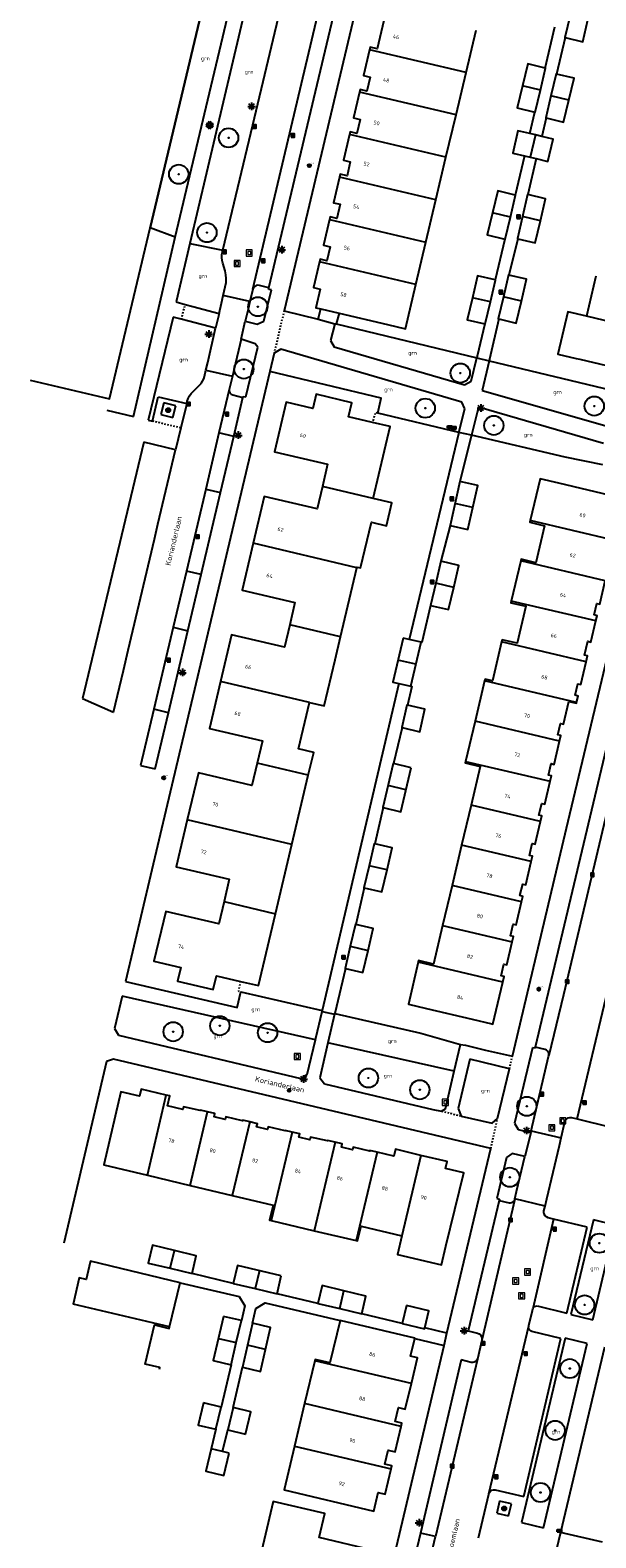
# Model space of a CAD drawing. Header units: metres. Extents: x 116958 to 118326, y 475500 to 477904.
# Tile 51 of 256: x 117206 to 117280, y 476017 to 476214. Entities that reach past the tile are written whole.
import ezdxf

# ---------------------------------------------------------------- set-up
doc = ezdxf.new("R2010")
doc.units = ezdxf.units.M
doc.header["$LTSCALE"] = 0.2
doc.linetypes.add('MATGRENS', pattern=[2, 1, -1])
doc.layers.get('0').update_dxf_attribs({"color": 6})
for name, color, linetype in [('B-WE-GR-BOOM-G', 252, 'Continuous'), ('B-WE-GR-GROENVOORZIENING-GV', 252, 'Continuous'), ('B-WE-GW-WATERGANG_INSTEEK-G', 252, 'Continuous'), ('B-WE-GW-WATERGANG_WATERLIJN-G', 252, 'Continuous'), ('B-WE-IE-MEUBILAIR-G', 252, 'Continuous'), ('B-WE-IE-MEUBILAIR_WEGMEUBILAIR_LICHTMAST-G', 252, 'Continuous'), ('B-WE-KL-DATA_KAST-G', 90, 'Continuous'), ('B-WE-KW-KUNSTWERK_WALBESCHERMING-GV', 252, 'Continuous'), ('B-WE-OG-BEBOUWING-GV', 252, 'Continuous'), ('B-WE-OG-HUISNUMMER-T25', 2, 'Continuous'), ('B-WE-OG-STRAATNAAM-T35', 3, 'Continuous'), ('B-WE-RI-HWA_KOLK_TROTTOIRKOLK-G', 252, 'Continuous'), ('B-WE-VH-MATERIAALGRENS-G', 252, 'MATGRENS'), ('B-WE-VH-VERHARDING_ASFALT-GV', 252, 'Continuous')]:
    doc.layers.add(name, color=color, linetype=linetype)
doc.layers.add('B-WE-RI-RIOOLPUT', color=31, linetype='Continuous', lineweight=0)
doc.styles.get("Standard").update_dxf_attribs({"font": 'isocp.shx'})

# ---------------------------------------------------------------- blocks, each defined once
blk = doc.blocks.new('BGTGV')
for p, q in [((0.0197, 0.04605), (-0.0497, 0.00595)), ((0.0433, 0.025), (-0.0433, -0.025)), ((0.0433, -0.025), (-0.0433, 0.025)), ((0.04965, 0.006), (-0.01975, 0.04605)), ((0.01965, -0.046), (-0.0494, -0.00615)), ((0.04955, -0.00605), (-0.0197, -0.046))]:
    blk.add_line(p, q)
blk = doc.blocks.new('BGT_GR')
at = {"insert": (0.043, 0.019), "char_height": 0.1, "attachment_point": 5, "line_spacing_factor": 0.8}
blk.add_mtext('{\\C256;grn}', dxfattribs=at)
blk = doc.blocks.new('CELQ75115')
for p, q in [((-0.1, 0.03), (-0.2, 0.01)), ((-0.2, 0.01), (-0.17, -0.01)), ((-0.12, 0.07), (-0.07, 0.16)), ((-0.12, 0.07), (-0.05, 0.03)), ((-0.06, -0.06), (-0.1, 0.03)), ((-0.07, 0.16), (0.07, 0.16)), ((0, 0.12), (-0.05, 0.03)), ((0.02, 0.08), (0, 0.12)), ((0.02, 0.08), (0, 0.06)), ((0, 0.06), (0.09, 0.06)), ((0.07, 0.16), (0.09, 0.13)), ((0.14, 0.06), (0.07, 0.01)), ((0.12, -0.08), (0.07, 0.01)), ((0.09, 0.06), (0.13, 0.15)), ((0.13, 0.15), (0.09, 0.13)), ((0.14, 0.06), (0.19, -0.03)), ((-0.19, -0.05), (-0.17, -0.01)), ((-0.1, -0.16), (-0.19, -0.05)), ((-0.09, -0.04), (-0.11, -0.08)), ((-0.11, -0.08), (-0.01, -0.08)), ((-0.01, -0.16), (-0.1, -0.16)), ((-0.09, -0.04), (-0.06, -0.06)), ((-0.01, -0.08), (-0.01, -0.16)), ((0.02, -0.12), (0.07, -0.04)), ((0.07, -0.2), (0.02, -0.12)), ((0.07, -0.04), (0.07, -0.08)), ((0.07, -0.08), (0.12, -0.08)), ((0.12, -0.16), (0.07, -0.16)), ((0.07, -0.16), (0.07, -0.2)), ((0.19, -0.03), (0.12, -0.16))]:
    blk.add_line(p, q)
at = {"flags": 128}
blk.add_lwpolyline([(-0.12, 0.25), (0.12, 0.25), (0.25, 0.12), (0.25, -0.12), (0.12, -0.25), (-0.12, -0.25), (-0.25, -0.12), (-0.25, 0.12), (-0.12, 0.25)], dxfattribs=at)
blk = doc.blocks.new('CELQ70108')
for p, q in [((-0.62, 0.31), (0.62, 0.31)), ((-0.62, -0.31), (-0.62, 0.31)), ((-0.62, -0.31), (0.62, 0.31)), ((0.62, -0.31), (0.62, 0.31)), ((-0.62, -0.31), (0.62, -0.31))]:
    blk.add_line(p, q)
blk = doc.blocks.new('CELQ211865')
for p, q in [((-0.5, 0), (0.5, 0)), ((0.35, -0.34), (-0.35, 0.34)), ((0.35, 0.34), (-0.35, -0.34)), ((0, 0.53), (0, -0.47))]:
    blk.add_line(p, q)
blk = doc.blocks.new('Brandkr')
for p, q in [((-141, 141), (141, -141)), ((-141, -141), (141, 141))]:
    blk.add_line(p, q)
blk.add_circle((0, 0), 200)
at = {"oblique": 15}
blk.add_text('brk', height=180, dxfattribs=at).set_placement((172, 218))
blk = doc.blocks.new('Pbrd')
for points in [[(-400, -400), (400, -400), (400, 400), (-400, 400)], [(-200, -200), (200, -200), (200, 200), (-200, 200)]]:
    blk.add_lwpolyline(points, close=True)
blk = doc.blocks.new('Kvtrot')
blk.add_line((0, -420), (420, 0))
at = {"flags": 128}
blk.add_lwpolyline([(0, -420), (420, -420), (420, 0), (0, 0)], close=True, dxfattribs=at)
blk = doc.blocks.new('Bestboom')
h = blk.add_hatch(color=256)
h.dxf.hatch_style = 1
h.paths.add_polyline_path([(41, 0, 1), (-41, 0, 1)])
for radius in [1260, 41.1]:
    blk.add_circle((0, 0), radius)

msp = doc.modelspace()

# ---------------------------------------------------------------- linework, layer by layer
at = {"layer": 'B-WE-GR-GROENVOORZIENING-GV', "flags": 128}
for points in [[(117273.696, 476208.865), (117274.967, 476214.23)], [(117276.322, 476212.844), (117275.193, 476208.072)], [(117271.672, 476200.293), (117272.336, 476203.103)], [(117273.814, 476202.331), (117273.236, 476199.923)], [(117270.983, 476197.373), (117269.772, 476192.242)], [(117272.528, 476197.008), (117271.442, 476192.311)], [(117227.222, 476185.912), (117231.547, 476185.047)], [(117268.414, 476186.49), (117267.154, 476181.147)], [(117270.106, 476186.534), (117268.962, 476181.79)], [(117244.024, 476176.017), (117244.352, 476177.367)], [(117246.178, 476175.425), (117246.376, 476175.384)], [(117246.74, 476176.805), (117246.376, 476175.384)], [(117246.376, 476175.384), (117264.755, 476170.966)], [(117265.799, 476175.395), (117264.806, 476171.181), (117264.755, 476170.966)], [(117267.643, 476176.037), (117266.435, 476170.769), (117266.388, 476170.572)], [(117251.798, 476163.7), (117252.268, 476165.69), (117237.689, 476169.186)], [(117266.388, 476170.572), (117283.438, 476166.467)], [(117262.423, 476161.196), (117251.798, 476163.7)], [(117262.423, 476161.196), (117255.907, 476134.116)], [(117264.069, 476160.846), (117262.544, 476154.8)], [(117281.249, 476156.942), (117276.299, 476157.979), (117264.069, 476160.846)], [(117261.254, 476149.022), (117260.068, 476144.365)], [(117258.708, 476138.577), (117257.568, 476133.725), (117257.464, 476133.749)], [(117254.56, 476128.362), (117244.555, 476085.565), (117244.533, 476085.471)], [(117256.108, 476127.997), (117256.243, 476127.965), (117255.672, 476125.519)], [(117254.989, 476122.594), (117253.878, 476117.879)], [(117252.522, 476112.126), (117251.405, 476107.386)], [(117250.049, 476101.634), (117248.929, 476096.852)], [(117247.571, 476091.09), (117246.192, 476085.206)], [(117218.838, 476089.392), (117233.434, 476085.965), (117233.92, 476088.018)], [(117243.65, 476081.748), (117218.381, 476087.458)], [(117233.92, 476088.018), (117244.555, 476085.565)], [(117246.165, 476085.09), (117246.192, 476085.206)], [(117246.192, 476085.206), (117257.443, 476082.607), (117262.625, 476081.155)], [(117261.805, 476077.646), (117245.294, 476081.377)], [(117232.896, 476049.896), (117227.528, 476051.181)], [(117225.953, 476049.978), (117233.674, 476048.161), (117234.421, 476046.958), (117233.971, 476045.027)], [(117235.437, 476044.686), (117235.878, 476046.615), (117237.074, 476047.36), (117246.874, 476045.054)], [(117243.964, 476047.271), (117238.642, 476048.539)], [(117254.996, 476044.647), (117249.702, 476045.906)], [(117260.857, 476043.379), (117257.941, 476044.063)], [(117256.634, 476042.681), (117260.489, 476041.776)], [(117232.629, 476039.261), (117231.333, 476033.702)], [(117232.886, 476033.655), (117234.119, 476038.914)], [(117230.646, 476030.803), (117230.038, 476028.241)], [(117231.504, 476027.895), (117232.186, 476030.739)], [(117281.204, 476016.025), (117275.687, 476017.311)]]:
    msp.add_lwpolyline(points, dxfattribs=at)
at = {"layer": 'B-WE-GW-WATERGANG_INSTEEK-G', "flags": 128}
msp.add_lwpolyline([(117225.331, 476186.734), (117222.031, 476187.959)], dxfattribs=at)
at = {"layer": 'B-WE-GW-WATERGANG_WATERLIJN-G', "flags": 128}
msp.add_lwpolyline([(117232.579, 476232.342), (117222.031, 476187.959)], dxfattribs=at)
at = {"layer": 'B-WE-KW-KUNSTWERK_WALBESCHERMING-GV', "flags": 128}
msp.add_lwpolyline([(117206.357, 476168.046), (117216.72, 476165.612), (117222.031, 476187.959), (117232.579, 476232.342), (117232.761, 476233.108), (117232.354, 476238.194), (117228.886, 476239.272), (117228.479, 476239.529), (117225.314, 476242.112), (117224.684, 476242.772), (117222.548, 476246.18), (117218.706, 476259.055), (117218.671, 476259.071), (117217.7, 476259.51)], dxfattribs=at)
at = {"layer": 'B-WE-OG-BEBOUWING-GV', "flags": 128}
for points in [[(117252.931, 476216.583), (117251.706, 476211.387), (117250.81, 476211.599), (117250.727, 476211.246)], [(117276.949, 476215.724), (117276.273, 476212.856), (117276.322, 476212.844), (117278.611, 476212.304), (117279.287, 476215.173)], [(117263.344, 476208.271), (117264.654, 476213.819)], [(117250.727, 476211.246), (117249.936, 476207.89), (117250.831, 476207.679), (117250.397, 476205.84), (117249.502, 476206.051), (117249.421, 476205.708)], [(117263.344, 476208.271), (117250.727, 476211.246)], [(117273.064, 476205.972), (117273.744, 476208.853), (117273.696, 476208.865), (117271.408, 476209.405), (117270.728, 476206.524)], [(117262.036, 476202.734), (117263.344, 476208.271)], [(117270.728, 476206.524), (117270.048, 476203.643), (117272.336, 476203.103), (117272.384, 476203.092), (117273.064, 476205.972)], [(117273.064, 476205.972), (117270.728, 476206.524)], [(117276.789, 476204.653), (117277.481, 476207.532), (117275.193, 476208.072), (117275.145, 476208.083), (117274.455, 476205.213)], [(117249.421, 476205.708), (117248.63, 476202.352), (117249.525, 476202.141), (117249.089, 476200.292), (117248.194, 476200.503), (117248.113, 476200.16)], [(117262.036, 476202.734), (117249.421, 476205.708)], [(117274.455, 476205.213), (117273.766, 476202.343), (117273.814, 476202.331), (117276.101, 476201.791), (117276.789, 476204.653)], [(117276.789, 476204.653), (117274.455, 476205.213)], [(117260.726, 476197.186), (117262.036, 476202.734)], [(117272.437, 476200.112), (117271.672, 476200.293), (117270.135, 476200.656), (117269.445, 476197.736), (117270.983, 476197.373), (117271.747, 476197.193)], [(117248.113, 476200.16), (117247.319, 476196.795), (117248.215, 476196.583), (117247.783, 476194.754), (117246.888, 476194.965), (117246.803, 476194.603)], [(117260.726, 476197.186), (117248.113, 476200.16)], [(117272.437, 476200.112), (117271.747, 476197.193)], [(117271.747, 476197.193), (117272.528, 476197.008), (117274.049, 476196.649), (117274.738, 476199.569), (117273.236, 476199.923), (117272.437, 476200.112)], [(117259.413, 476191.629), (117260.726, 476197.186)], [(117246.803, 476194.603), (117246.011, 476191.247), (117246.907, 476191.036), (117246.473, 476189.196), (117245.577, 476189.407), (117245.494, 476189.055)], [(117259.413, 476191.629), (117246.803, 476194.603)], [(117269.141, 476189.354), (117269.82, 476192.23), (117269.772, 476192.242), (117267.484, 476192.781), (117266.806, 476189.906)], [(117258.103, 476186.082), (117259.413, 476191.629)], [(117273.063, 476188.893), (117273.729, 476191.77), (117271.442, 476192.311), (117271.393, 476192.322), (117270.725, 476189.434)], [(117245.494, 476189.055), (117244.701, 476185.689), (117245.596, 476185.478), (117245.162, 476183.638), (117244.267, 476183.85), (117244.186, 476183.507)], [(117245.494, 476189.055), (117258.103, 476186.082)], [(117266.806, 476189.906), (117266.127, 476187.03), (117268.414, 476186.49), (117268.463, 476186.478), (117269.141, 476189.354)], [(117269.141, 476189.354), (117266.806, 476189.906)], [(117270.725, 476189.434), (117270.057, 476186.546), (117270.106, 476186.534), (117272.393, 476185.994), (117273.063, 476188.893)], [(117273.063, 476188.893), (117270.725, 476189.434)], [(117256.793, 476180.534), (117258.103, 476186.082)], [(117244.186, 476183.507), (117243.395, 476180.151), (117244.29, 476179.94), (117243.718, 476177.516), (117244.352, 476177.367), (117246.74, 476176.805), (117253.07, 476175.314), (117255.429, 476174.759), (117256.793, 476180.534)], [(117256.793, 476180.534), (117244.186, 476183.507)], [(117266.524, 476178.26), (117267.202, 476181.136), (117267.154, 476181.147), (117264.865, 476181.686), (117264.187, 476178.811)], [(117270.588, 476178.378), (117271.261, 476181.252), (117268.962, 476181.79), (117268.913, 476181.802), (117268.24, 476178.928)], [(117280.322, 476181.655), (117279.076, 476176.397)], [(117268.24, 476178.928), (117267.567, 476176.055), (117267.643, 476176.037), (117269.915, 476175.505), (117270.588, 476178.378)], [(117270.588, 476178.378), (117268.24, 476178.928)], [(117264.187, 476178.811), (117263.508, 476175.934), (117265.799, 476175.395), (117265.845, 476175.384), (117266.524, 476178.26)], [(117266.524, 476178.26), (117264.187, 476178.811)], [(117279.076, 476176.397), (117276.643, 476176.974), (117275.334, 476171.452), (117277.767, 476170.875), (117278.247, 476170.763), (117286.874, 476168.735), (117288.179, 476174.239)], [(117288.179, 476174.239), (117279.076, 476176.397)], [(117251.21, 476152.555), (117253.421, 476161.967), (117251.105, 476162.512), (117247.967, 476163.25), (117248.402, 476165.089), (117243.733, 476166.189), (117243.298, 476164.35), (117239.824, 476165.174), (117238.295, 476158.654), (117245.242, 476157.047), (117244.558, 476154.132)], [(117244.558, 476154.132), (117243.875, 476151.217), (117236.94, 476152.829), (117235.503, 476146.695)], [(117251.21, 476152.555), (117244.558, 476154.132)], [(117262.544, 476154.8), (117261.254, 476149.022), (117263.59, 476148.501), (117264.235, 476151.389)], [(117264.235, 476151.389), (117264.88, 476154.278), (117262.544, 476154.8)], [(117282.793, 476147.048), (117284.083, 476152.519), (117275.483, 476154.562), (117273.029, 476155.145), (117271.726, 476149.658)], [(117249.069, 476143.493), (117249.09, 476143.582), (117249.553, 476143.472), (117250.982, 476149.453), (117252.928, 476148.988), (117253.663, 476151.979), (117251.21, 476152.555)], [(117264.235, 476151.389), (117261.899, 476151.911)], [(117271.726, 476149.658), (117271.675, 476149.443), (117273.624, 476148.984), (117272.486, 476144.142), (117270.539, 476144.601), (117270.491, 476144.401)], [(117282.793, 476147.048), (117271.726, 476149.658)], [(117235.503, 476146.695), (117234.068, 476140.566), (117240.982, 476138.941), (117240.295, 476136.023)], [(117249.069, 476143.493), (117235.503, 476146.695)], [(117246.936, 476134.456), (117249.069, 476143.493)], [(117261.734, 476140.92), (117262.414, 476143.812), (117260.068, 476144.365), (117259.388, 476141.471)], [(117270.491, 476144.401), (117269.256, 476139.144)], [(117281.554, 476141.792), (117270.491, 476144.401)], [(117259.388, 476141.471), (117258.708, 476138.577), (117261.054, 476138.024), (117261.734, 476140.92)], [(117261.734, 476140.92), (117259.388, 476141.471)], [(117280.314, 476136.536), (117280.478, 476137.231), (117280.089, 476137.323), (117280.447, 476138.841), (117280.836, 476138.749), (117281.554, 476141.792)], [(117269.256, 476139.144), (117269.204, 476138.922), (117271.152, 476138.463), (117270.013, 476133.622), (117268.066, 476134.081), (117268.003, 476133.814)], [(117280.314, 476136.536), (117269.256, 476139.144)], [(117240.295, 476136.023), (117239.609, 476133.105), (117232.676, 476134.736), (117231.231, 476128.604)], [(117246.936, 476134.456), (117240.295, 476136.023)], [(117279.057, 476131.207), (117279.234, 476131.957), (117278.845, 476132.049), (117279.276, 476133.878), (117279.666, 476133.786), (117280.314, 476136.536)], [(117242.861, 476125.872), (117244.802, 476125.416), (117246.227, 476131.454), (117246.936, 476134.456)], [(117255.118, 476134.302), (117253.762, 476128.55), (117254.56, 476128.362), (117256.108, 476127.997), (117257.464, 476133.749)], [(117257.464, 476133.749), (117255.907, 476134.116), (117255.118, 476134.302)], [(117268.003, 476133.814), (117266.802, 476128.705), (117265.828, 476128.934), (117265.77, 476128.688)], [(117279.057, 476131.207), (117268.003, 476133.814)], [(117256.786, 476130.873), (117254.44, 476131.426)], [(117277.795, 476125.854), (117278, 476126.721), (117277.61, 476126.813), (117277.966, 476128.322), (117278.355, 476128.23), (117279.057, 476131.207)], [(117231.231, 476128.604), (117229.788, 476122.481), (117236.717, 476120.854), (117236.025, 476117.934)], [(117242.861, 476125.872), (117231.231, 476128.604)], [(117265.77, 476128.688), (117264.531, 476123.432)], [(117277.795, 476125.854), (117265.77, 476128.688)], [(117242.725, 476116.349), (117243.434, 476119.346), (117241.439, 476119.816), (117242.861, 476125.872)], [(117275.573, 476120.83), (117275.741, 476121.54), (117275.351, 476121.632), (117275.704, 476123.131), (117276.094, 476123.04), (117276.794, 476126.009), (117277.777, 476125.778), (117277.795, 476125.854)], [(117254.989, 476122.594), (117257.287, 476122.058), (117257.97, 476124.982), (117255.672, 476125.519), (117255.623, 476125.53), (117254.94, 476122.606), (117254.989, 476122.594)], [(117264.531, 476123.432), (117263.293, 476118.176)], [(117275.573, 476120.83), (117264.531, 476123.432)], [(117274.335, 476115.574), (117274.502, 476116.282), (117274.112, 476116.374), (117274.466, 476117.874), (117274.855, 476117.782), (117275.573, 476120.83)], [(117236.025, 476117.934), (117235.333, 476115.014), (117228.357, 476116.653), (117226.903, 476110.519)], [(117242.725, 476116.349), (117236.025, 476117.934)], [(117253.829, 476117.89), (117252.473, 476112.138), (117252.522, 476112.126), (117254.819, 476111.585), (117256.175, 476117.337)], [(117256.175, 476117.337), (117253.878, 476117.879), (117253.829, 476117.89)], [(117263.293, 476118.176), (117263.247, 476117.979), (117265.194, 476117.52), (117264.001, 476112.461)], [(117263.293, 476118.176), (117274.335, 476115.574)], [(117240.581, 476107.284), (117242.725, 476116.349)], [(117255.497, 476114.461), (117253.151, 476115.014)], [(117273.096, 476110.318), (117273.265, 476111.034), (117272.876, 476111.126), (117273.241, 476112.674), (117273.63, 476112.583), (117274.335, 476115.574)], [(117264.001, 476112.461), (117262.761, 476107.205)], [(117273.096, 476110.318), (117264.001, 476112.461)], [(117226.903, 476110.519), (117225.448, 476104.386), (117232.391, 476102.754), (117231.701, 476099.835)], [(117240.581, 476107.284), (117226.903, 476110.519)], [(117271.858, 476105.062), (117272.029, 476105.786), (117271.639, 476105.878), (117272.006, 476107.436), (117272.396, 476107.344), (117273.096, 476110.318)], [(117238.442, 476098.24), (117240.581, 476107.284)], [(117253.024, 476103.968), (117253.702, 476106.845), (117251.405, 476107.386), (117251.356, 476107.397), (117250.679, 476104.521)], [(117262.761, 476107.205), (117261.522, 476101.949)], [(117271.858, 476105.062), (117262.761, 476107.205)], [(117250.679, 476104.521), (117250.001, 476101.645), (117250.049, 476101.634), (117252.346, 476101.092), (117253.024, 476103.968)], [(117253.024, 476103.968), (117250.679, 476104.521)], [(117270.619, 476099.806), (117270.787, 476100.519), (117270.398, 476100.611), (117270.756, 476102.129), (117271.145, 476102.038), (117271.858, 476105.062)], [(117261.522, 476101.949), (117260.282, 476096.694)], [(117270.619, 476099.806), (117261.522, 476101.949)], [(117231.701, 476099.835), (117231.012, 476096.916), (117224.076, 476098.542), (117222.542, 476092.05), (117226.057, 476091.222), (117225.628, 476089.403), (117230.292, 476088.312), (117230.721, 476090.132), (117233.868, 476089.395), (117236.219, 476088.844), (117238.442, 476098.24)], [(117231.701, 476099.835), (117238.442, 476098.24)], [(117269.381, 476094.55), (117269.546, 476095.251), (117269.157, 476095.343), (117269.522, 476096.891), (117269.911, 476096.799), (117270.619, 476099.806)], [(117250.541, 476093.431), (117251.22, 476096.313), (117248.929, 476096.852), (117248.88, 476096.864), (117248.201, 476093.982)], [(117260.282, 476096.694), (117259.097, 476091.668), (117257.148, 476092.127), (117257.095, 476091.897)], [(117260.282, 476096.694), (117269.381, 476094.55)], [(117268.142, 476089.294), (117268.312, 476090.013), (117267.923, 476090.105), (117268.283, 476091.633), (117268.672, 476091.542), (117269.381, 476094.55)], [(117248.201, 476093.982), (117247.522, 476091.101), (117247.571, 476091.09), (117249.862, 476090.551), (117250.541, 476093.431)], [(117248.201, 476093.982), (117250.541, 476093.431)], [(117257.095, 476091.897), (117255.814, 476086.404), (117258.186, 476085.844), (117264.132, 476084.442), (117266.703, 476083.835), (117266.848, 476083.801), (117268.142, 476089.294)], [(117268.142, 476089.294), (117257.095, 476091.897)], [(117224.134, 476074.52), (117220.868, 476075.281), (117220.653, 476074.366), (117218.233, 476074.938), (117215.97, 476065.4), (117221.692, 476064.034)], [(117221.692, 476064.034), (117224.134, 476074.52)], [(117229.543, 476072.333), (117228.608, 476072.555), (117228.591, 476072.487), (117226.402, 476073.007), (117226.319, 476072.656), (117224.295, 476073.137), (117224.598, 476074.412), (117224.134, 476074.52)], [(117227.256, 476062.706), (117229.543, 476072.333)], [(117235.067, 476071.01), (117234.151, 476071.228), (117234.135, 476071.16), (117231.946, 476071.68), (117231.862, 476071.329), (117230.423, 476071.671), (117230.524, 476072.1), (117229.543, 476072.333)], [(117235.067, 476071.01), (117232.781, 476061.387)], [(117240.623, 476069.69), (117239.697, 476069.91), (117239.68, 476069.842), (117237.491, 476070.362), (117237.408, 476070.012), (117235.968, 476070.354), (117236.068, 476070.772), (117235.067, 476071.01)], [(117240.623, 476069.69), (117237.87, 476058.102)], [(117246.235, 476068.347), (117245.23, 476068.586), (117245.214, 476068.518), (117243.025, 476069.038), (117242.942, 476068.687), (117241.502, 476069.029), (117241.604, 476069.457), (117240.623, 476069.69)], [(117246.235, 476068.347), (117243.486, 476056.778)], [(117251.714, 476067.035), (117250.783, 476067.256), (117250.767, 476067.188), (117248.568, 476067.71), (117248.485, 476067.36), (117247.045, 476067.702), (117247.147, 476068.13), (117246.235, 476068.347)], [(117251.714, 476067.035), (117248.97, 476055.485)], [(117257.458, 476066.641), (117254.134, 476067.428), (117253.916, 476066.512), (117251.714, 476067.035)], [(117254.97, 476056.119), (117254.394, 476053.686), (117260.13, 476052.321), (117260.725, 476054.749), (117263.079, 476064.35), (117260.663, 476064.917), (117260.881, 476065.832), (117257.458, 476066.641)], [(117257.458, 476066.641), (117254.97, 476056.119)], [(117221.692, 476064.034), (117227.256, 476062.706)], [(117227.256, 476062.706), (117232.781, 476061.387)], [(117232.781, 476061.387), (117238.13, 476060.11), (117237.666, 476058.15), (117237.87, 476058.102)], [(117237.87, 476058.102), (117243.486, 476056.778)], [(117243.486, 476056.778), (117248.97, 476055.485)], [(117248.97, 476055.485), (117249.175, 476055.437), (117249.639, 476057.387), (117254.97, 476056.119)], [(117225.214, 476054.198), (117222.345, 476054.88), (117221.79, 476052.545), (117224.659, 476051.863)], [(117224.579, 476044.199), (117225.953, 476049.978), (117214.246, 476052.779), (117214.222, 476052.675), (117213.678, 476050.388), (117212.773, 476050.601), (117211.965, 476047.165)], [(117224.659, 476051.863), (117225.214, 476054.198)], [(117224.659, 476051.863), (117227.528, 476051.181), (117228.083, 476053.516), (117225.214, 476054.198)], [(117239.194, 476050.88), (117233.448, 476052.236), (117232.896, 476049.896), (117235.769, 476049.218)], [(117236.321, 476051.558), (117235.769, 476049.218)], [(117235.769, 476049.218), (117238.642, 476048.539), (117239.194, 476050.88)], [(117247.388, 476048.923), (117244.519, 476049.606), (117243.964, 476047.271), (117246.833, 476046.589)], [(117246.833, 476046.589), (117247.388, 476048.923)], [(117246.833, 476046.589), (117249.702, 476045.906), (117250.257, 476048.241), (117247.388, 476048.923)], [(117224.579, 476044.199), (117211.965, 476047.165)], [(117255.552, 476046.982), (117254.996, 476044.647), (117257.915, 476043.953), (117257.941, 476044.063), (117258.47, 476046.287), (117255.552, 476046.982)], [(117231.634, 476045.571), (117230.292, 476039.805), (117232.629, 476039.261), (117233.3, 476042.144)], [(117233.3, 476042.144), (117233.971, 476045.027), (117231.634, 476045.571)], [(117256.195, 476036.785), (117256.994, 476040.162), (117256.089, 476040.376), (117256.634, 476042.681), (117256.649, 476042.741), (117246.874, 476045.054), (117245.557, 476039.487), (117243.612, 476039.948), (117243.57, 476039.773)], [(117223.27, 476038.668), (117223.318, 476038.873), (117221.384, 476039.331), (117222.597, 476044.453), (117224.53, 476043.991), (117224.579, 476044.199)], [(117235.437, 476044.686), (117234.119, 476038.914), (117236.481, 476038.365), (117237.142, 476041.26)], [(117237.142, 476041.26), (117237.799, 476044.136), (117235.437, 476044.686)], [(117230.963, 476042.688), (117233.3, 476042.144)], [(117237.142, 476041.26), (117234.778, 476041.8)], [(117243.57, 476039.773), (117242.244, 476034.167)], [(117256.195, 476036.785), (117243.57, 476039.773)], [(117254.869, 476031.18), (117254.968, 476031.598), (117254.063, 476031.813), (117254.498, 476033.652), (117255.403, 476033.438), (117256.195, 476036.785)], [(117229.002, 476034.264), (117228.314, 476031.364), (117230.646, 476030.803), (117231.333, 476033.702), (117229.002, 476034.264)], [(117234.52, 476030.179), (117235.219, 476033.096), (117232.886, 476033.655), (117232.186, 476030.739), (117234.52, 476030.179)], [(117242.244, 476034.167), (117240.929, 476028.611)], [(117254.869, 476031.18), (117242.244, 476034.167)], [(117253.554, 476025.623), (117253.65, 476026.032), (117252.745, 476026.246), (117253.183, 476028.095), (117254.088, 476027.881), (117254.869, 476031.18)], [(117232.366, 476027.691), (117231.504, 476027.895), (117230.038, 476028.241), (117229.346, 476025.31), (117231.674, 476024.76), (117232.366, 476027.691)], [(117240.929, 476028.611), (117239.571, 476022.869), (117251.29, 476020.096), (117251.866, 476022.529), (117252.771, 476022.315), (117253.554, 476025.623)], [(117240.929, 476028.611), (117253.554, 476025.623)], [(117249.608, 476008.86), (117251.052, 476015.013), (117244.136, 476016.636), (117244.879, 476019.802), (117238.139, 476021.383), (117235.956, 476012.062)]]:
    msp.add_lwpolyline(points, dxfattribs=at)
at = {"layer": 'B-WE-VH-MATERIAALGRENS-G', "flags": 128}
for points in [[(117226.108, 476175.997), (117226.633, 476177.924)], [(117239.559, 476177.112), (117238.254, 476171.577)], [(117251.798, 476163.7), (117251.49, 476163.773), (117251.105, 476162.512)], [(117226.058, 476161.788), (117222.371, 476162.666)], [(117233.868, 476089.395), (117233.576, 476088.097), (117233.92, 476088.018)], [(117269.038, 476077.963), (117269.416, 476079.597)], [(117262.689, 476071.751), (117260.146, 476072.407)], [(117266.58, 476067.547), (117267.479, 476071.443)]]:
    msp.add_lwpolyline(points, dxfattribs=at)
at = {"layer": 'B-WE-VH-VERHARDING_ASFALT-GV'}
for p, q in [((117225.331, 476186.734), (117236.073, 476231.941)), ((117237.98, 476231.47), (117227.222, 476185.912)), ((117235.466, 476179.938), (117247.421, 476230.5)), ((117235.477, 476201.433), (117242.324, 476230.334)), ((117252.157, 476230.272), (117239.559, 476177.112)), ((117237.572, 476180.091), (117249.224, 476229.28)), ((117231.547, 476185.047), (117235.477, 476201.433)), ((117219.852, 476163.277), (117225.331, 476186.734)), ((117227.222, 476185.912), (117225.452, 476178.27)), ((117231.435, 476184.46), (117231.497, 476184.84)), ((117231.497, 476184.84), (117231.508, 476184.883)), ((117231.508, 476184.883), (117231.547, 476185.047)), ((117231.423, 476184.076), (117231.435, 476184.46)), ((117231.462, 476183.693), (117231.423, 476184.076)), ((117231.551, 476183.319), (117231.462, 476183.693)), ((117231.853, 476182.34), (117231.551, 476183.319)), ((117231.959, 476181.832), (117231.853, 476182.34)), ((117232, 476181.314), (117231.959, 476181.832)), ((117231.975, 476180.796), (117232, 476181.314)), ((117231.356, 476178.106), (117231.584, 476179.095)), ((117231.584, 476179.095), (117231.975, 476180.796)), ((117235.086, 476178.318), (117231.584, 476179.095)), ((117235.466, 476179.938), (117235.086, 476178.318)), ((117235.563, 476180.134), (117235.466, 476179.938)), ((117235.714, 476180.292), (117235.563, 476180.134)), ((117235.905, 476180.398), (117235.714, 476180.292)), ((117236.119, 476180.443), (117235.905, 476180.398)), ((117236.337, 476180.423), (117236.119, 476180.443)), ((117237.572, 476180.091), (117236.337, 476180.423)), ((117236.922, 476175.742), (117237.902, 476179.849)), ((117237.572, 476179.91), (117237.572, 476180.091)), ((117237.902, 476179.849), (117237.572, 476179.91)), ((117225.452, 476178.27), (117226.633, 476177.924)), ((117226.633, 476177.924), (117227.608, 476177.667)), ((117227.608, 476177.667), (117231.048, 476176.766)), ((117231.048, 476176.766), (117231.356, 476178.106)), ((117234.854, 476177.332), (117234.488, 476175.773)), ((117235.086, 476178.318), (117234.854, 476177.332)), ((117239.559, 476177.112), (117244.024, 476176.017)), ((117225.064, 476176.266), (117221.801, 476162.815)), ((117226.108, 476175.997), (117225.064, 476176.266)), ((117227.095, 476175.735), (117226.108, 476175.997)), ((117230.603, 476174.828), (117227.095, 476175.735)), ((117231.048, 476176.766), (117230.603, 476174.828)), ((117233.931, 476173.396), (117234.488, 476175.773)), ((117234.488, 476175.773), (117236.051, 476175.348)), ((117236.051, 476175.348), (117236.922, 476175.742)), ((117244.024, 476176.017), (117246.178, 476175.425)), ((117246.178, 476175.425), (117245.614, 476173.236)), ((117229.576, 476170.359), (117230.603, 476174.828)), ((117233.931, 476173.396), (117233.018, 476169.508)), ((117235.762, 476172.8), (117233.931, 476173.396)), ((117245.614, 476173.236), (117246.088, 476172.413)), ((117234.563, 476165.86), (117236.108, 476172.336)), ((117236.108, 476172.336), (117235.762, 476172.8)), ((117238.254, 476171.577), (117237.689, 476169.186)), ((117239.136, 476172.087), (117238.254, 476171.577)), ((117262.804, 476165.141), (117239.136, 476172.087)), ((117246.088, 476172.413), (117263.166, 476167.434)), ((117264.038, 476167.919), (117264.755, 476170.966)), ((117264.755, 476170.966), (117266.388, 476170.572)), ((117237.689, 476169.186), (117224.286, 476112.476)), ((117229.156, 476168.533), (117229.346, 476169.357)), ((117229.346, 476169.357), (117229.576, 476170.359)), ((117229.346, 476169.357), (117232.792, 476168.547)), ((117233.018, 476169.508), (117232.792, 476168.547)), ((117266.388, 476170.572), (117265.464, 476166.674)), ((117227.411, 476166.282), (117228.699, 476167.593)), ((117228.699, 476167.593), (117228.897, 476167.883)), ((117228.897, 476167.883), (117229.05, 476168.198)), ((117229.05, 476168.198), (117229.156, 476168.533)), ((117232.792, 476168.547), (117232.39, 476166.834)), ((117263.166, 476167.434), (117264.038, 476167.919)), ((117222.371, 476162.666), (117223.109, 476165.866)), ((117223.109, 476165.866), (117226.821, 476164.999)), ((117223.83, 476165.082), (117223.445, 476163.534)), ((117225.388, 476164.695), (117223.83, 476165.082)), ((117226.821, 476164.999), (117226.893, 476165.302)), ((117226.893, 476165.302), (117227.017, 476165.653)), ((117227.017, 476165.653), (117227.191, 476165.982)), ((117227.191, 476165.982), (117227.411, 476166.282)), ((117232.39, 476166.834), (117231.047, 476161.144)), ((117232.39, 476166.834), (117232.397, 476166.602)), ((117232.397, 476166.602), (117232.482, 476166.385)), ((117232.482, 476166.385), (117232.634, 476166.209)), ((117232.634, 476166.209), (117232.837, 476166.095)), ((117232.837, 476166.095), (117234.182, 476165.787)), ((117232.985, 476160.685), (117234.182, 476165.787)), ((117234.182, 476165.787), (117234.228, 476165.915)), ((117234.228, 476165.915), (117234.563, 476165.86)), ((117263.199, 476164.272), (117262.804, 476165.141)), ((117265.464, 476166.674), (117281.799, 476161.997)), ((117216.362, 476164.104), (117219.852, 476163.277)), ((117223.445, 476163.534), (117225.003, 476163.147)), ((117225.003, 476163.147), (117225.388, 476164.695)), ((117226.821, 476164.999), (117226.058, 476161.788)), ((117262.423, 476161.196), (117263.199, 476164.272)), ((117264.969, 476164.525), (117264.069, 476160.846)), ((117281.301, 476159.764), (117264.969, 476164.525)), ((117221.801, 476162.815), (117222.371, 476162.666)), ((117226.058, 476161.788), (117225.38, 476158.935)), ((117231.047, 476161.144), (117229.311, 476153.789)), ((117232.985, 476160.685), (117231.047, 476161.144)), ((117264.069, 476160.846), (117262.423, 476161.196)), ((117221.208, 476159.911), (117213.186, 476126.403)), ((117225.38, 476158.935), (117221.208, 476159.911)), ((117231.245, 476153.331), (117232.985, 476160.685)), ((117223.043, 476149.208), (117225.38, 476158.935)), ((117276.702, 476110.368), (117287.41, 476155.355)), ((117229.311, 476153.789), (117226.778, 476143.062)), ((117228.705, 476142.606), (117231.245, 476153.331)), ((117229.311, 476153.789), (117231.245, 476153.331)), ((117289.123, 476151.391), (117272.405, 476080.776)), ((117291.213, 476151.602), (117276.103, 476087.654)), ((117222.614, 476147.23), (117223.043, 476149.208)), ((117219.164, 476132.73), (117222.614, 476147.23)), ((117226.778, 476143.062), (117225.043, 476135.71)), ((117228.705, 476142.606), (117226.778, 476143.062)), ((117226.979, 476135.252), (117228.705, 476142.606)), ((117225.043, 476135.71), (117222.513, 476124.991)), ((117225.043, 476135.71), (117226.979, 476135.252)), ((117224.444, 476124.534), (117226.979, 476135.252)), ((117218.576, 476130.056), (117219.164, 476132.73)), ((117217.273, 476124.622), (117218.576, 476130.056)), ((117213.186, 476126.403), (117217.273, 476124.622)), ((117222.513, 476124.991), (117220.778, 476117.642)), ((117224.444, 476124.534), (117222.513, 476124.991)), ((117222.713, 476117.184), (117224.444, 476124.534)), ((117220.778, 476117.642), (117222.713, 476117.184)), ((117224.286, 476112.476), (117218.838, 476089.392)), ((117269.416, 476079.597), (117276.702, 476110.368)), ((117218.381, 476087.458), (117217.38, 476083.217)), ((117276.103, 476087.654), (117274.184, 476079.704)), ((117277.887, 476071.427), (117281.83, 476088.086)), ((117243.704, 476081.977), (117244.533, 476085.471)), ((117244.533, 476085.471), (117246.165, 476085.09)), ((117246.165, 476085.09), (117245.294, 476081.377)), ((117217.38, 476083.217), (117217.9, 476082.358)), ((117217.9, 476082.358), (117241.74, 476076.676)), ((117242.569, 476077.196), (117243.65, 476081.748)), ((117243.65, 476081.748), (117243.704, 476081.977)), ((117245.294, 476081.377), (117244.217, 476076.789)), ((117261.805, 476077.646), (117262.625, 476081.155)), ((117262.625, 476081.155), (117263.288, 476081.053)), ((117263.288, 476081.053), (117265.892, 476080.414)), ((117265.892, 476080.414), (117269.416, 476079.597)), ((117272.031, 476080.714), (117269.687, 476070.835)), ((117272.374, 476080.675), (117272.031, 476080.714)), ((117272.405, 476080.776), (117272.374, 476080.675)), ((117273.683, 476080.466), (117272.405, 476080.776)), ((117273.863, 476080.385), (117273.683, 476080.466)), ((117274.014, 476080.256), (117273.863, 476080.385)), ((117274.123, 476080.091), (117274.014, 476080.256)), ((117216.339, 476078.928), (117210.774, 476055.162)), ((117217.252, 476079.231), (117216.339, 476078.928)), ((117266.58, 476067.547), (117217.252, 476079.231)), ((117263.85, 476079.209), (117262.3, 476072.754)), ((117269.038, 476077.963), (117263.85, 476079.209)), ((117271.849, 476069.841), (117274.148, 476079.552)), ((117274.181, 476079.902), (117274.123, 476080.091)), ((117274.148, 476079.552), (117274.184, 476079.704)), ((117274.184, 476079.704), (117274.181, 476079.902)), ((117241.74, 476076.676), (117242.569, 476077.196)), ((117244.217, 476076.789), (117244.827, 476076.002)), ((117260.653, 476072.714), (117261.805, 476077.646)), ((117267.479, 476071.443), (117269.038, 476077.963)), ((117244.827, 476076.002), (117259.008, 476072.622)), ((117259.008, 476072.622), (117260.146, 476072.407)), ((117260.146, 476072.407), (117260.653, 476072.714)), ((117262.3, 476072.754), (117262.689, 476071.751)), ((117262.689, 476071.751), (117266.752, 476070.834)), ((117266.752, 476070.834), (117267.479, 476071.443)), ((117269.687, 476070.835), (117270.159, 476070.015)), ((117275.766, 476068.927), (117276.27, 476071.012)), ((117276.27, 476071.012), (117276.36, 476071.225)), ((117276.36, 476071.225), (117276.508, 476071.403)), ((117276.508, 476071.403), (117276.701, 476071.531)), ((117276.701, 476071.531), (117276.922, 476071.598)), ((117276.922, 476071.598), (117277.153, 476071.598)), ((117277.153, 476071.598), (117277.887, 476071.427)), ((117277.887, 476071.427), (117282.277, 476070.329)), ((117270.159, 476070.015), (117271.809, 476069.635)), ((117271.656, 476068.869), (117271.045, 476066.474)), ((117271.809, 476069.635), (117271.656, 476068.869)), ((117271.809, 476069.635), (117271.849, 476069.841)), ((117271.849, 476069.841), (117275.766, 476068.927)), ((117275.569, 476067.943), (117275.766, 476068.927)), ((117260.857, 476043.379), (117266.58, 476067.547)), ((117269.4, 476066.878), (117268.629, 476066.359)), ((117271.045, 476066.474), (117269.4, 476066.878)), ((117269.962, 476061.923), (117271.045, 476066.474)), ((117273.931, 476060.973), (117275.569, 476067.943)), ((117268.629, 476066.359), (117267.379, 476061.004)), ((117267.674, 476060.732), (117263.619, 476043.687)), ((117269.741, 476060.919), (117265.413, 476042.474)), ((117267.379, 476061.004), (117267.708, 476060.917)), ((117267.708, 476060.917), (117267.674, 476060.732)), ((117267.674, 476060.732), (117268.983, 476060.428)), ((117269.37, 476060.48), (117269.535, 476060.588)), ((117269.535, 476060.588), (117269.663, 476060.738)), ((117269.663, 476060.738), (117269.741, 476060.919)), ((117269.741, 476060.919), (117269.746, 476060.941)), ((117269.746, 476060.941), (117269.962, 476061.923)), ((117273.673, 476060.004), (117269.746, 476060.941)), ((117273.673, 476060.004), (117273.931, 476060.973)), ((117268.983, 476060.428), (117269.18, 476060.426)), ((117269.18, 476060.426), (117269.37, 476060.48)), ((117273.519, 476059.151), (117273.533, 476059.379)), ((117273.574, 476058.93), (117273.519, 476059.151)), ((117273.533, 476059.379), (117273.673, 476060.004)), ((117273.691, 476058.734), (117273.574, 476058.93)), ((117273.861, 476058.582), (117273.691, 476058.734)), ((117274.069, 476058.487), (117273.861, 476058.582)), ((117274.796, 476058.297), (117272.075, 476046.579)), ((117274.796, 476058.297), (117274.069, 476058.487)), ((117279.166, 476057.247), (117274.796, 476058.297)), ((117276.537, 476046.015), (117279.166, 476057.247)), ((117280, 476058.209), (117277.044, 476045.824)), ((117279.912, 476045.14), (117282.867, 476057.524)), ((117282.867, 476057.524), (117280, 476058.209)), ((117272.075, 476046.579), (117272.171, 476046.735)), ((117272.171, 476046.735), (117272.308, 476046.855)), ((117272.308, 476046.855), (117272.475, 476046.931)), ((117272.475, 476046.931), (117272.656, 476046.954)), ((117272.656, 476046.954), (117276.537, 476046.015)), ((117271.549, 476044.395), (117272.025, 476046.365)), ((117272.025, 476046.365), (117272.075, 476046.579)), ((117277.044, 476045.824), (117279.912, 476045.14)), ((117260.489, 476041.776), (117260.857, 476043.379)), ((117263.619, 476043.687), (117264.844, 476043.39)), ((117264.844, 476043.39), (117265.055, 476043.295)), ((117265.055, 476043.295), (117265.23, 476043.144)), ((117265.23, 476043.144), (117265.355, 476042.95)), ((117265.355, 476042.95), (117265.419, 476042.727)), ((117266.313, 476022.355), (117271.541, 476044.361)), ((117271.528, 476044.169), (117271.541, 476044.361)), ((117271.569, 476043.982), (117271.528, 476044.169)), ((117271.541, 476044.361), (117271.549, 476044.395)), ((117271.661, 476043.812), (117271.569, 476043.982)), ((117271.796, 476043.675), (117271.661, 476043.812)), ((117271.963, 476043.581), (117271.796, 476043.675)), ((117275.756, 476042.666), (117271.963, 476043.581)), ((117241.313, 475960.585), (117260.489, 476041.776)), ((117265.413, 476042.474), (117264.826, 476039.997)), ((117265.417, 476042.496), (117265.413, 476042.474)), ((117265.419, 476042.727), (117265.417, 476042.496)), ((117276.313, 476042.719), (117270.613, 476018.597)), ((117270.889, 476022.021), (117275.756, 476042.666)), ((117273.481, 476017.919), (117279.181, 476042.041)), ((117281.431, 476041.529), (117275.687, 476017.311)), ((117279.181, 476042.041), (117276.313, 476042.719)), ((117262.73, 476039.881), (117257.397, 476017.226)), ((117264.826, 476039.997), (117259.343, 476016.766)), ((117264.015, 476039.55), (117262.73, 476039.881)), ((117264.216, 476039.535), (117264.015, 476039.55)), ((117264.413, 476039.577), (117264.216, 476039.535)), ((117264.59, 476039.675), (117264.413, 476039.577)), ((117264.732, 476039.819), (117264.59, 476039.675)), ((117264.826, 476039.997), (117264.732, 476039.819)), ((117264.964, 476016.59), (117266.307, 476022.33)), ((117266.307, 476022.33), (117266.313, 476022.355)), ((117266.313, 476022.355), (117266.399, 476022.557)), ((117266.399, 476022.557), (117266.541, 476022.725)), ((117266.541, 476022.725), (117266.726, 476022.843)), ((117266.726, 476022.843), (117266.938, 476022.901)), ((117266.938, 476022.901), (117267.157, 476022.894)), ((117267.157, 476022.894), (117270.889, 476022.021)), ((117267.713, 476021.395), (117267.36, 476019.844)), ((117269.271, 476021.041), (117267.713, 476021.395)), ((117267.36, 476019.844), (117268.918, 476019.49)), ((117268.918, 476019.49), (117269.271, 476021.041)), ((117257.397, 476017.226), (117256.35, 476012.806)), ((117259.343, 476016.766), (117257.397, 476017.226)), ((117270.613, 476018.597), (117273.481, 476017.919)), ((117275.687, 476017.311), (117275.196, 476015.124)), ((117258.298, 476012.346), (117259.343, 476016.766))]:
    msp.add_line(p, q, dxfattribs=at)

# ---------------------------------------------------------------- block references
at = {"layer": 'B-WE-GR-BOOM-G', "xscale": 0.001, "yscale": 0.001, "zscale": 0.001}
for p in [(117232.299, 476199.728), (117225.782, 476194.97), (117229.474, 476187.339), (117236.127, 476177.646), (117234.298, 476169.485), (117262.594, 476168.965), (117258.016, 476164.371), (117280.114, 476164.648), (117266.981, 476162.118), (117231.15, 476083.592), (117225.055, 476082.813), (117237.402, 476082.683), (117250.582, 476076.757), (117257.299, 476075.224), (117271.301, 476073.055), (117269.078, 476063.776), (117280.782, 476055.158), (117278.853, 476047.073), (117276.916, 476038.754), (117275.001, 476030.664), (117273.088, 476022.537)]:
    msp.add_blockref('Bestboom', p, dxfattribs=at)
at = {"layer": 'B-WE-GR-GROENVOORZIENING-GV', "xscale": 5, "yscale": 5, "zscale": 5}
for p in [(117229.052, 476209.947), (117234.773, 476208.193), (117228.726, 476181.493), (117256.144, 476171.429), (117226.202, 476170.558), (117252.996, 476166.642), (117275.11, 476166.285), (117271.262, 476160.733), (117235.635, 476085.57), (117230.68, 476082.067), (117253.482, 476081.426), (117252.935, 476076.892), (117265.669, 476074.925), (117279.955, 476051.672), (117274.897, 476030.319)]:
    msp.add_blockref('BGT_GR', p, dxfattribs=at)
at = {"layer": 'B-WE-IE-MEUBILAIR-G', "xscale": 0.001, "yscale": 0.001, "zscale": 0.001}
for p in [(117242.852, 476196.094), (117223.819, 476116.019), (117272.876, 476088.379), (117240.219, 476075.128)]:
    msp.add_blockref('Brandkr', p, dxfattribs=at)
at = {"layer": 'B-WE-IE-MEUBILAIR-G'}
for p in [(117224.404, 476164.109), (117268.323, 476020.457)]:
    msp.add_blockref('CELQ75115', p, dxfattribs=at)
at = {"layer": 'B-WE-IE-MEUBILAIR_WEGMEUBILAIR_LICHTMAST-G'}
for p in [(117235.304, 476203.835), (117239.255, 476185.078), (117229.703, 476174.036), (117265.292, 476164.378), (117233.571, 476160.819), (117226.261, 476129.77), (117242.116, 476076.598), (117271.265, 476069.861), (117263.089, 476043.695), (117257.213, 476018.551)]:
    msp.add_blockref('CELQ211865', p, dxfattribs=at)
at = {"layer": 'B-WE-KL-DATA_KAST-G', "xscale": 0.5, "yscale": 0.5, "zscale": 0.5}
for p in [(117261.23, 476161.907), (117261.727, 476161.799), (117275.563, 476017.549)]:
    msp.add_blockref('CELQ70108', p, dxfattribs=at)
at = {"layer": 'B-WE-RI-HWA_KOLK_TROTTOIRKOLK-G', "xscale": 0.001, "yscale": 0.001, "zscale": 0.001}
for p in [(117235.477, 476201.433), (117240.478, 476200.242), (117270.008, 476189.621), (117231.571, 476185.025), (117236.598, 476183.85), (117267.699, 476179.745), (117226.852, 476165.13), (117231.878, 476163.788), (117261.27, 476152.737), (117228.032, 476147.774), (117258.717, 476141.845), (117224.262, 476131.63), (117279.653, 476103.529), (117247.113, 476092.748), (117276.356, 476089.574), (117273.047, 476074.864), (117278.634, 476073.747), (117268.943, 476058.4), (117274.732, 476057.184), (117265.376, 476042.257), (117270.928, 476040.915), (117261.325, 476026.183), (117267.082, 476024.806)]:
    msp.add_blockref('Kvtrot', p, dxfattribs=at)
at = {"layer": 'B-WE-RI-RIOOLPUT', "xscale": 0.001, "yscale": 0.001, "zscale": 0.001}
for p in [(117235.004, 476184.662), (117233.412, 476183.292), (117241.288, 476079.567), (117260.647, 476073.575), (117274.576, 476070.248), (117275.995, 476071.157), (117271.39, 476051.378), (117269.833, 476050.199), (117270.622, 476048.267)]:
    msp.add_blockref('Pbrd', p, dxfattribs=at)
at = {"layer": 'B-WE-VH-VERHARDING_ASFALT-GV', "xscale": 10, "yscale": 10, "zscale": 10}
msp.add_blockref('BGTGV', (117229.838, 476201.348), dxfattribs=at)

# ---------------------------------------------------------------- texts
at = {"layer": 'B-WE-OG-HUISNUMMER-T25'}
for s, rotation, p in [('46', 346.7, (117253.742, 476212.798)), ('48', 346.7, (117252.451, 476207.124)), ('50', 346.7, (117251.222, 476201.522)), ('52', 346.7, (117249.9, 476196.151)), ('54', 346.7, (117248.546, 476190.563)), ('56', 346.7, (117247.32, 476185.167)), ('58', 346.7, (117246.871, 476179.066)), ('60', 346.8, (117241.578, 476160.629)), ('60', 346.7, (117278.142, 476150.222)), ('62', 346.8, (117238.657, 476148.352)), ('62', 346.7, (117276.851, 476144.974)), ('64', 346.8, (117237.201, 476142.294)), ('64', 346.7, (117275.589, 476139.777)), ('66', 346.7, (117274.381, 476134.459)), ('66', 346.7, (117234.425, 476130.378)), ('68', 346.7, (117273.147, 476129.034)), ('68', 346.7, (117233.03, 476124.267)), ('70', 346.7, (117270.887, 476123.995)), ('72', 346.7, (117269.627, 476118.879)), ('74', 346.7, (117268.314, 476113.463)), ('70', 346.7, (117230.139, 476112.404)), ('76', 346.8, (117267.141, 476108.286)), ('72', 346.7, (117228.605, 476106.166)), ('78', 346.7, (117265.954, 476103.059)), ('80', 346.8, (117264.713, 476097.788)), ('74', 346.7, (117225.646, 476093.775)), ('82', 346.7, (117263.412, 476092.503)), ('84', 346.7, (117262.113, 476087.146)), ('78', 346.6, (117224.375, 476068.39)), ('80', 346.6, (117229.767, 476067.1)), ('82', 346.6, (117235.317, 476065.782)), ('84', 346.6, (117240.912, 476064.442)), ('86', 346.6, (117246.396, 476063.499)), ('88', 346.6, (117252.264, 476062.177)), ('90', 346.8, (117257.372, 476060.965)), ('86', 346.7, (117250.632, 476040.464)), ('88', 346.7, (117249.303, 476034.656)), ('90', 346.7, (117248.039, 476029.178)), ('92', 346.7, (117246.648, 476023.531))]:
    msp.add_text(s, height=0.5, rotation=rotation, dxfattribs=at).set_placement(p)
at = {"layer": 'B-WE-OG-STRAATNAAM-T35', "char_height": 0.7, "attachment_point": 4, "line_spacing_factor": 0.8}
for s, insert, rotation in [('{\\C256;Korianderlaan}', (117224.349, 476143.808), 76.58893), ('{\\C256;Korianderlaan}', (117235.785, 476076.665), 346.88086), ('{\\C256;Korenbloemlaan}', (117260.522, 476011.821), 76.88086)]:
    msp.add_mtext(s, dxfattribs=dict(at, insert=insert, rotation=rotation))

doc.saveas('drawing.dxf')
